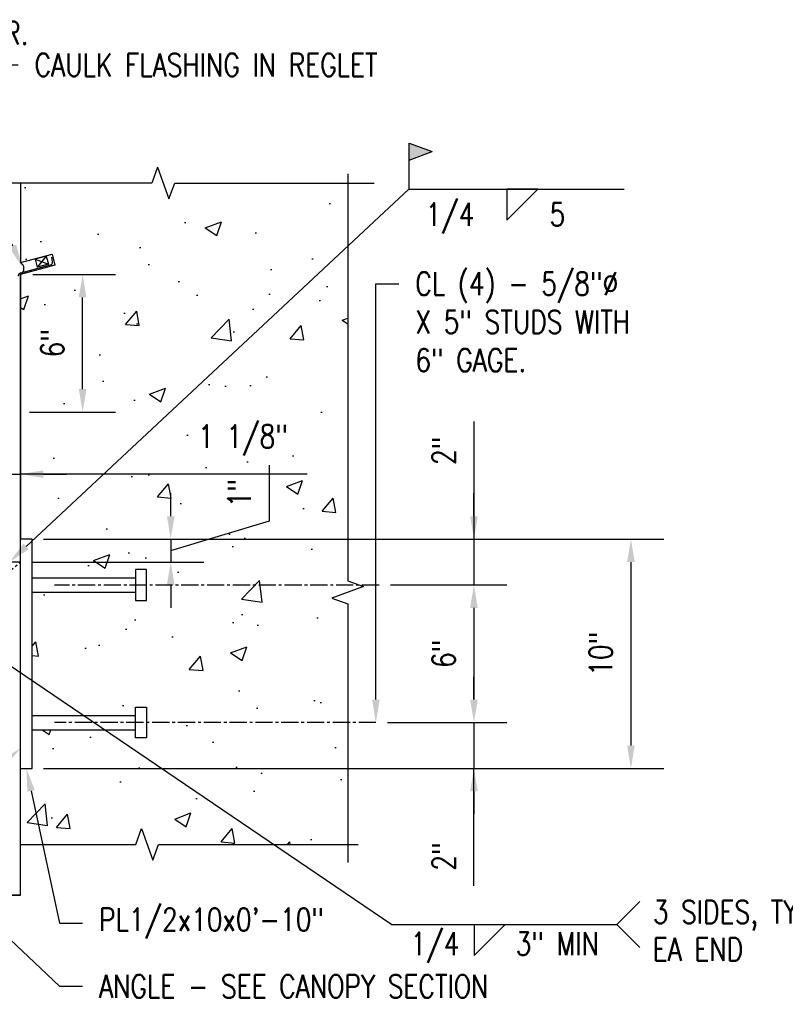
# Model space of a CAD drawing. Header units: inches. Extents: x -28 to 1146, y -114 to 309.
# Tile 5 of 15: x 87 to 120, y 45 to 88. Entities that reach past the tile are written whole.
import ezdxf
from ezdxf import colors
from ezdxf.entities.mleader import LeaderData, LeaderLine
from ezdxf.math import Vec2, Vec3

# ---------------------------------------------------------------- set-up
doc = ezdxf.new("R2010")
doc.units = ezdxf.units.IN
doc.header["$MEASUREMENT"] = 0
doc.linetypes.add('CENTER2', pattern=[1.125, 0.75, -0.125, 0.125, -0.125])
doc.linetypes.add('Dash - 1_16_', pattern=[0.1875, 0.125, -0.0625])
doc.layers.add('A-WALL-PATT', color=8, linetype='Continuous', lineweight=18)
for name, color, linetype in [('S-ANNO-DIMS', 1, 'Continuous'), ('S-ANNO-NOTE', 2, 'Continuous'), ('S-ANNO-SYMB', 2, 'Continuous'), ('S-DETL', 90, 'Continuous'), ('S-DETL-GENF', 92, 'Continuous'), ('S-DETL-MEDM', 3, 'Continuous'), ('S-DETL-THIN', 1, 'Continuous')]:
    doc.layers.add(name, color=color, linetype=linetype)
doc.styles.add('Annotative', font='romans.shx', dxfattribs={"width": 0.8, "height": 0.125})
doc.dimstyles.new('Annotative', dxfattribs={"dimscale": 0, "dimtxt": 0.125, "dimasz": 0.125, "dimexe": 0.179688, "dimexo": 0.0625, "dimgap": 0.09, "dimtad": 1, "dimdec": 3, "dimzin": 3, "dimdsep": 46, "dimlunit": 4, "dimtxsty": 'Annotative', "dimcen": 0.09, "dimclrt": 2, "dimazin": 2, "dimtfac": 1, "dimtdec": 3, "dimtmove": 1, "dimatfit": 3, "dimfxl": 1, "dimtfill": 1, "dimfrac": 2, "dimtolj": 1, "dimtzin": 0, "dimarcsym": 0})

# ---------------------------------------------------------------- blocks, each defined once
blk = doc.blocks.new('051200_SteelFraming-AISC-Angle-Shapes-Side - L5X5X1_2-1882903-CANOPY CONN 1')
at = {"layer": 'S-DETL-GENF', "lineweight": -3}
for p, q in [((14.529, 0), (0, 0)), ((0, 0), (0, -0.979)), ((0, 0), (0, -0.5)), ((14.529, -5), (14.529, 0)), ((14.529, 0), (14.529, -0.5)), ((0, -0.5), (14.529, -0.5)), ((4.063, -5), (14.529, -5))]:
    blk.add_line(p, q, dxfattribs=at)
blk = doc.blocks.new('*D62')
at = {"layer": 'Defpoints', "color": 0, "transparency": 16777216}
for p in [(87.46, 64.939), (102.587, 62.939), (106.719, 62.939)]:
    blk.add_point(p, dxfattribs=at)
at = {"layer": 'S-ANNO-DIMS', "color": 0, "lineweight": -2, "transparency": 16777216}
for p, q in [((106.719, 70.064), (106.719, 64.939)), ((106.719, 65.939), (106.719, 66.939)), ((87.96, 64.939), (108.156, 64.939)), ((106.719, 64.939), (106.719, 62.939)), ((106.719, 64.939), (106.719, 62.939)), ((103.087, 62.939), (108.156, 62.939)), ((106.719, 61.939), (106.719, 60.939))]:
    blk.add_line(p, q, dxfattribs=at)
at = {"layer": 'S-ANNO-DIMS', "color": 0, "transparency": 16777216}
for points in [[(106.552, 65.939), (106.885, 65.939), (106.719, 64.939)], [(106.552, 61.939), (106.885, 61.939), (106.719, 62.939)]]:
    blk.add_solid(points, dxfattribs=at)
at = {"layer": 'S-ANNO-DIMS', "color": 2, "lineweight": -3, "transparency": 16777216, "insert": (105.403, 68.792), "char_height": 1, "width": 1.55327, "attachment_point": 5, "rotation": 90, "style": 'Annotative'}
blk.add_mtext('\\A1;2"', dxfattribs=at)
blk = doc.blocks.new('*D63')
at = {"layer": 'Defpoints', "color": 0, "transparency": 16777216}
for p in [(102.587, 62.939), (102.444, 56.939), (106.719, 56.939)]:
    blk.add_point(p, dxfattribs=at)
at = {"layer": 'S-ANNO-DIMS', "color": 0, "lineweight": -2, "transparency": 16777216}
for p, q in [((103.087, 62.939), (108.156, 62.939)), ((106.719, 61.939), (106.719, 57.939)), ((102.944, 56.939), (108.156, 56.939))]:
    blk.add_line(p, q, dxfattribs=at)
at = {"layer": 'S-ANNO-DIMS', "color": 0, "transparency": 16777216}
for points in [[(106.552, 61.939), (106.885, 61.939), (106.719, 62.939)], [(106.552, 57.939), (106.885, 57.939), (106.719, 56.939)]]:
    blk.add_solid(points, dxfattribs=at)
at = {"layer": 'S-ANNO-DIMS', "color": 2, "lineweight": -3, "transparency": 16777216, "insert": (105.403, 59.939), "char_height": 1, "width": 1.55327, "attachment_point": 5, "rotation": 90, "style": 'Annotative'}
blk.add_mtext('\\A1;6"', dxfattribs=at)
blk = doc.blocks.new('*D64')
at = {"layer": 'Defpoints', "color": 0, "transparency": 16777216}
for p in [(102.444, 56.939), (87.46, 54.939), (106.719, 54.939)]:
    blk.add_point(p, dxfattribs=at)
at = {"layer": 'S-ANNO-DIMS', "color": 0, "lineweight": -2, "transparency": 16777216}
for p, q in [((106.719, 57.939), (106.719, 58.939)), ((102.944, 56.939), (108.156, 56.939)), ((106.719, 56.939), (106.719, 54.939)), ((106.719, 56.939), (106.719, 54.939)), ((87.96, 54.939), (108.156, 54.939)), ((106.719, 49.823), (106.719, 54.939)), ((106.719, 53.939), (106.719, 52.939))]:
    blk.add_line(p, q, dxfattribs=at)
at = {"layer": 'S-ANNO-DIMS', "color": 0, "transparency": 16777216}
for points in [[(106.552, 57.939), (106.885, 57.939), (106.719, 56.939)], [(106.552, 53.939), (106.885, 53.939), (106.719, 54.939)]]:
    blk.add_solid(points, dxfattribs=at)
at = {"layer": 'S-ANNO-DIMS', "color": 2, "lineweight": -3, "transparency": 16777216, "insert": (105.403, 51.095), "char_height": 1, "width": 1.55327, "attachment_point": 5, "rotation": 90, "style": 'Annotative'}
blk.add_mtext('\\A1;2"', dxfattribs=at)
blk = doc.blocks.new('*D65')
at = {"layer": 'Defpoints', "color": 0, "transparency": 16777216}
for p in [(87.46, 64.939), (87.46, 54.939), (113.558, 54.939)]:
    blk.add_point(p, dxfattribs=at)
at = {"layer": 'S-ANNO-DIMS', "color": 0, "lineweight": -2, "transparency": 16777216}
for p, q in [((87.96, 64.939), (114.996, 64.939)), ((113.558, 63.939), (113.558, 55.939)), ((87.96, 54.939), (114.996, 54.939))]:
    blk.add_line(p, q, dxfattribs=at)
at = {"layer": 'S-ANNO-DIMS', "color": 0, "transparency": 16777216}
for points in [[(113.391, 63.939), (113.725, 63.939), (113.558, 64.939)], [(113.391, 55.939), (113.725, 55.939), (113.558, 54.939)]]:
    blk.add_solid(points, dxfattribs=at)
at = {"layer": 'S-ANNO-DIMS', "color": 2, "lineweight": -3, "transparency": 16777216, "insert": (112.243, 59.939), "char_height": 1, "width": 2.45771, "attachment_point": 5, "rotation": 90, "style": 'Annotative'}
blk.add_mtext('\\A1;10"', dxfattribs=at)
blk = doc.blocks.new('*D67')
at = {"layer": 'Defpoints', "color": 0, "transparency": 16777216}
for p in [(86.991, 76.48), (89.666, 76.48), (86.855, 70.48)]:
    blk.add_point(p, dxfattribs=at)
at = {"layer": 'S-ANNO-DIMS', "color": 0, "lineweight": -2, "transparency": 16777216}
for p, q in [((87.491, 76.48), (91.104, 76.48)), ((89.666, 71.48), (89.666, 75.48)), ((87.355, 70.48), (91.104, 70.48))]:
    blk.add_line(p, q, dxfattribs=at)
at = {"layer": 'S-ANNO-DIMS', "color": 0, "transparency": 16777216}
for points in [[(89.499, 75.48), (89.833, 75.48), (89.666, 76.48)], [(89.499, 71.48), (89.833, 71.48), (89.666, 70.48)]]:
    blk.add_solid(points, dxfattribs=at)
at = {"layer": 'S-ANNO-DIMS', "color": 2, "lineweight": -3, "transparency": 16777216, "insert": (88.351, 73.48), "char_height": 1, "width": 1.55327, "attachment_point": 5, "rotation": 90, "style": 'Annotative', "bg_fill": 3, "box_fill_scale": 1.25, "bg_fill_color": 256, "bg_fill_true_color": 13158600, "bg_fill_transparency": 0}
blk.add_mtext('\\A1;6"', dxfattribs=at)
blk = doc.blocks.new('HDR-Si_Weld-Symbol - Bottom-688245-CANOPY CONN 1')
at = {"layer": 'S-ANNO-NOTE', "lineweight": -3}
blk.add_hatch(color=256, dxfattribs=at).paths.add_polyline_path([(-0.375, 0.204), (-0.5, 0.1571), (-0.5, 0.2509)])
for p, q in [((-0.5, 0.2509), (-0.375, 0.204)), ((-0.5, 0.0009), (-0.5, 0.2509)), ((-0.5, 0.1571), (-0.375, 0.204)), ((-0.4375, 0), (0.6709, 0)), ((0.0313, -0.1691), (0.2004, 0)), ((0.0313, 0), (0.0313, -0.1691)), ((0.2004, 0), (0.0313, 0))]:
    blk.add_line(p, q, dxfattribs=at)
blk = doc.blocks.new('*D59')
at = {"layer": 'Defpoints', "color": 0, "transparency": 16777216}
for p in [(87.46, 64.939), (86.96, 63.939), (93.504, 63.939)]:
    blk.add_point(p, dxfattribs=at)
at = {"layer": 'S-ANNO-DIMS', "color": 0, "lineweight": -2, "transparency": 16777216}
for p, q in [((97.808, 65.73), (97.808, 68.16)), ((93.504, 65.939), (93.504, 66.939)), ((93.504, 64.439), (97.808, 65.73)), ((87.96, 64.939), (94.942, 64.939)), ((93.504, 64.939), (93.504, 63.939)), ((93.504, 64.939), (93.504, 63.939)), ((87.46, 63.939), (94.942, 63.939)), ((93.504, 62.939), (93.504, 61.939))]:
    blk.add_line(p, q, dxfattribs=at)
at = {"layer": 'S-ANNO-DIMS', "color": 0, "transparency": 16777216}
for points in [[(93.338, 65.939), (93.671, 65.939), (93.504, 64.939)], [(93.338, 62.939), (93.671, 62.939), (93.504, 63.939)]]:
    blk.add_solid(points, dxfattribs=at)
at = {"layer": 'S-ANNO-DIMS', "color": 2, "transparency": 16777216, "insert": (96.492, 66.945), "char_height": 1, "attachment_point": 5, "rotation": 90, "style": 'Annotative', "bg_fill": 3, "box_fill_scale": 1.25, "bg_fill_color": 256, "bg_fill_true_color": 13158600, "bg_fill_transparency": 0}
blk.add_mtext('\\A1;1"', dxfattribs=at)
blk = doc.blocks.new('*D60')
at = {"layer": 'Defpoints', "color": 0, "transparency": 16777216}
for p in [(85.877, 68.96), (86.96, 68.96), (86.96, 67.773)]:
    blk.add_point(p, dxfattribs=at)
at = {"layer": 'S-ANNO-DIMS', "color": 0, "lineweight": -2, "transparency": 16777216}
for p, q in [((85.877, 68.46), (85.877, 66.335)), ((86.96, 68.46), (86.96, 66.335)), ((84.877, 67.773), (83.877, 67.773)), ((85.877, 67.773), (86.96, 67.773)), ((85.877, 67.773), (86.96, 67.773)), ((99.453, 67.773), (86.96, 67.773)), ((87.96, 67.773), (88.96, 67.773))]:
    blk.add_line(p, q, dxfattribs=at)
at = {"layer": 'S-ANNO-DIMS', "color": 0, "transparency": 16777216}
for points in [[(84.877, 67.939), (84.877, 67.606), (85.877, 67.773)], [(87.96, 67.939), (87.96, 67.606), (86.96, 67.773)]]:
    blk.add_solid(points, dxfattribs=at)
at = {"layer": 'S-ANNO-DIMS', "color": 2, "transparency": 16777216, "insert": (96.657, 69.255), "char_height": 1, "attachment_point": 5, "style": 'Annotative', "bg_fill": 3, "box_fill_scale": 1.25, "bg_fill_color": 256, "bg_fill_true_color": 13158600, "bg_fill_transparency": 0}
blk.add_mtext('\\A1;1 1/8"', dxfattribs=at)

msp = doc.modelspace()

# ---------------------------------------------------------------- hatches: boundary and pattern name
at = {"layer": 'A-WALL-PATT', "lineweight": -3}
h = msp.add_hatch(dxfattribs=at)
h.set_pattern_fill('AR-CONC', color=8, style=0)
h.set_pattern_definition([(50, (-2.181, 8.493), (7.1726, -0.62752), [0.75, -8.25]), (355, (-2.181, 8.493), (-1.3875, 7.5219), [0.6, -6.6]), (100.4514, (-1.5833, 8.4406), (5.7851, 6.8944), [0.6374, -7.01142]), (46.184, (-2.181, 10.493), (10.6724, -1.6552), [1.125, -12.375]), (96.636, (-1.292, 10.355), (9.3466, 9.7412), [0.9561, -10.5171]), (351.184, (-2.181, 10.493), (9.3466, 9.7412), [0.9, -9.9]), (21, (-1.181, 9.993), (5.96907, -4.0262), [0.75, -8.25]), (326, (-1.181, 9.993), (2.43315, 7.2515), [0.6, -6.6]), (71.4514, (-0.6836, 9.6574), (8.40222, 3.2253), [0.6374, -7.01142]), (37.5, (-2.181, 8.493), (0.1216, 3.32894), [0, -6.52, 0, -6.7, 0, -6.625]), (7.5, (-2.181, 8.493), (2.6307, 3.94412), [0, -3.82, 0, -6.37, 0, -2.525]), (327.5, (-4.411, 8.493), (5.338224, -0.22555), [0, -2.5, 0, -7.8, 0, -10.35]), (317.5, (-5.411, 8.493), (5.83186, 1.00105), [0, -3.25, 0, -5.18, 0, -7.35])])
h.paths.add_polyline_path([(92.7265, 50.9412), (92.9765, 51.6281), (101.2159, 51.6281), (101.2159, 62.118), (100.5291, 62.368), (101.9028, 62.868), (101.2159, 63.118), (101.2159, 80.4682), (93.678, 80.4682), (93.428, 79.7813), (92.928, 81.1551), (92.678, 80.4682), (86.9602, 80.4682), (86.9602, 76.9979), (88.3308, 77.3651), (88.4602, 76.8822), (86.9602, 76.4803), (86.9602, 64.9388), (87.4602, 64.9388), (87.4602, 63.2538), (91.972, 63.2538), (91.972, 63.6081), (92.4445, 63.6081), (92.4445, 62.2695), (91.972, 62.2695), (91.972, 62.6239), (87.4602, 62.6239), (87.4602, 57.2538), (91.972, 57.2538), (91.972, 57.6081), (92.4445, 57.6081), (92.4445, 56.2695), (91.972, 56.2695), (91.972, 56.6239), (87.4602, 56.6239), (87.4602, 54.9388), (86.9602, 54.9388), (86.9602, 51.6281), (91.9765, 51.6281), (92.2265, 52.315)])

# ---------------------------------------------------------------- linework, layer by layer
at = {"layer": 'S-ANNO-NOTE', "lineweight": -3}
for p, q in [((112.9439, 48.1351), (113.9439, 49.1351)), ((103.1342, 48.1351), (112.9439, 48.1351)), ((106.7232, 46.7821), (108.0761, 48.1351)), ((106.7232, 48.1351), (106.7232, 46.7821)), ((112.9439, 48.1351), (113.9439, 47.1351))]:
    msp.add_line(p, q, dxfattribs=at)
at = {"layer": 'S-ANNO-SYMB', "lineweight": -3}
msp.add_line((103.8943, 80.2058), (104.3943, 80.2058), dxfattribs=at)
at = {"layer": 'S-DETL', "lineweight": -3}
for p, q in [((86.9661, 76.5476), (88.265, 76.8956)), ((88.0808, 77.2726), (87.5978, 77.1432)), ((87.5978, 77.1432), (87.6912, 76.7946)), ((87.5978, 77.1432), (88.1742, 76.924)), ((88.0808, 77.2726), (87.6912, 76.7946)), ((88.1742, 76.924), (87.6912, 76.7946)), ((88.0808, 77.2726), (88.1742, 76.924)), ((88.355, 77.0343), (88.3222, 77.2413)), ((86.9602, 76.4803), (86.991, 76.4803))]:
    msp.add_line(p, q, dxfattribs=at)
at = {"layer": 'S-DETL', "linetype": 'CENTER2', "lineweight": -3}
for p, q in [((102.5868, 62.9388), (88.4445, 62.9388)), ((102.4445, 56.9388), (88.4445, 56.9388))]:
    msp.add_line(p, q, dxfattribs=at)
at = {"layer": 'S-DETL', "lineweight": -3}
for centre, radius, start, end in [((86.8105, 76.7391), 0.299, 300.03851, 59.96149), ((88.233, 77.015), 0.1235, 285, 9), ((87.0049, 76.4027), 0.15, 105, 180)]:
    msp.add_arc(centre, radius, start, end, dxfattribs=at)
at = {"layer": 'S-DETL-MEDM', "lineweight": -3}
for p, q in [((92.928, 81.1551), (92.678, 80.4682)), ((92.928, 81.1551), (93.428, 79.7813)), ((101.2159, 80.868), (101.2159, 63.118)), ((92.678, 80.4682), (85.803, 80.4682)), ((93.428, 79.7813), (93.678, 80.4682)), ((93.678, 80.4682), (102.3731, 80.4682)), ((86.9602, 63.9388), (86.9602, 76.4803)), ((87.4602, 64.9388), (86.9602, 64.9388)), ((87.4602, 54.9388), (87.4602, 64.9388)), ((92.4445, 63.6081), (91.972, 63.6081)), ((91.972, 63.6081), (91.972, 62.2695)), ((92.4445, 62.2695), (92.4445, 63.6081)), ((87.4602, 63.2538), (91.972, 63.2538)), ((101.9028, 62.868), (100.5291, 62.368)), ((101.2159, 63.118), (101.9028, 62.868)), ((87.4602, 62.6239), (91.972, 62.6239)), ((91.972, 62.2695), (92.4445, 62.2695)), ((100.5291, 62.368), (101.2159, 62.118)), ((101.2159, 62.118), (101.2159, 50.8331)), ((91.972, 56.2695), (91.972, 57.6081)), ((91.972, 57.6081), (92.4445, 57.6081)), ((92.4445, 57.6081), (92.4445, 56.2695)), ((87.4602, 57.2538), (91.972, 57.2538)), ((87.4602, 56.6239), (91.972, 56.6239)), ((92.4445, 56.2695), (91.972, 56.2695)), ((86.9602, 54.9388), (87.4602, 54.9388)), ((91.9765, 51.6281), (92.2265, 52.315)), ((92.2265, 52.315), (92.7265, 50.9412)), ((86.9602, 51.6281), (91.9765, 51.6281)), ((92.7265, 50.9412), (92.9765, 51.6281)), ((92.9765, 51.6281), (101.6716, 51.6281))]:
    msp.add_line(p, q, dxfattribs=at)
at = {"layer": 'S-DETL-THIN', "lineweight": -3}
for p, q in [((86.9602, 80.4682), (86.9602, 76.9979)), ((86.9602, 76.9979), (88.3308, 77.3651)), ((88.3308, 77.3651), (88.4602, 76.8822)), ((88.4602, 76.8822), (86.9602, 76.4803)), ((86.9602, 76.4803), (86.9602, 64.9388))]:
    msp.add_line(p, q, dxfattribs=at)

# ---------------------------------------------------------------- block references
at = {"layer": 'S-ANNO-SYMB', "lineweight": -3, "xscale": 8, "yscale": 8, "zscale": 8}
msp.add_blockref('HDR-Si_Weld-Symbol - Bottom-688245-CANOPY CONN 1', (107.8943, 80.2058), dxfattribs=at)
at = {"layer": 'S-DETL-GENF', "lineweight": -3, "rotation": 269.9999999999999}
msp.add_blockref('051200_SteelFraming-AISC-Angle-Shapes-Side - L5X5X1_2-1882903-CANOPY CONN 1', (86.9602, 63.9388), dxfattribs=at)

# ---------------------------------------------------------------- texts
at = {"layer": 'S-ANNO-NOTE', "lineweight": -3, "char_height": 1, "line_spacing_factor": 0.981704, "style": 'Annotative'}
for s, insert, width, attachment_point in [('\\pxqc,t3.2,6.4,9.6,12.8,16,19.2,22.4,25.6,28.8,32,35.2,38.4,41.6,44.8,48,51.2,54.4,57.6,60.8,64,67.2,70.4,73.6,76.8,80,83.2,86.4,89.6,92.8,96,99.2,102.4;{1/4}', (105.6757, 79.5987), 2.499528, 2), ('\\pxt3.2,6.4,9.6,12.8,16,19.2,22.4,25.6,28.8,32,35.2,38.4,41.6,44.8,48,51.2,54.4,57.6,60.8,64,67.2,70.4,73.6,76.8,80,83.2,86.4,89.6,92.8,96,99.2,102.4;5', (110.014, 79.5987), 1.383307, 1), ('\\pxt3.2,6.4,9.6,12.8,16,19.2,22.4,25.6,28.8,32,35.2,38.4,41.6,44.8,48,51.2,54.4,57.6,60.8,64,67.2,70.4,73.6,76.8,80,83.2,86.4,89.6,92.8,96,99.2,102.4;3 SIDES, TYP\\PEA END', (114.5095, 47.8634), 9.728464, 4), ('\\pxqc,t3.2,6.4,9.6,12.8,16,19.2,22.4,25.6,28.8,32,35.2,38.4,41.6,44.8,48,51.2,54.4,57.6,60.8,64,67.2,70.4,73.6,76.8,80,83.2,86.4,89.6,92.8,96,99.2,102.4;{1/4}', (105.0218, 47.7927), 2.499528, 2), ('\\pxqc,t3.2,6.4,9.6,12.8,16,19.2,22.4,25.6,28.8,32,35.2,38.4,41.6,44.8,48,51.2,54.4,57.6,60.8,64,67.2,70.4,73.6,76.8,80,83.2,86.4,89.6,92.8,96,99.2,102.4;3" MIN', (110.3523, 47.7927), 7.722336, 2)]:
    msp.add_mtext(s, dxfattribs=dict(at, insert=insert, width=width, attachment_point=attachment_point))

# ---------------------------------------------------------------- dimensions: what is measured, and where the dimension line sits
at = {"layer": 'S-ANNO-DIMS', "lineweight": -3}
for base, p1, p2, picture, middle in [((106.7187, 62.9388), (87.4602, 64.9388), (102.5868, 62.9388), '*D62', (106.7187, 68.7915)), ((106.7187, 54.9388), (102.4445, 56.9388), (87.4602, 54.9388), '*D64', (106.7187, 51.095))]:
    dim = msp.add_linear_dim(base=base, p1=p1, p2=p2, angle=90, dimstyle='Annotative', override={"dimpost": '\\X', "dimtfill": 0}, dxfattribs=at)
    dim.commit()
    dim.dimension.update_dxf_attribs({"geometry": picture, "text_midpoint": middle, "dimtype": 160})
for base, p1, p2, picture, middle in [((113.558, 54.9388), (87.4602, 64.9388), (87.4602, 54.9388), '*D65', (112.2428, 59.9388)), ((106.7187, 56.9388), (102.5868, 62.9388), (102.4445, 56.9388), '*D63', (105.4034, 59.9388))]:
    dim = msp.add_linear_dim(base=base, p1=p1, p2=p2, angle=90, dimstyle='Annotative', override={"dimpost": '\\X', "dimtfill": 0}, dxfattribs=at)
    dim.commit()
    dim.dimension.update_dxf_attribs({"geometry": picture, "text_midpoint": middle})

# ---------------------------------------------------------------- leaders
at = {"layer": 'S-ANNO-NOTE', "lineweight": -3}
ml = msp.add_multileader_mtext('Standard', dxfattribs=at)
ml.set_content('CAULK FLASHING IN REGLET', color=256, style='Annotative')
ml.set_leader_properties(color=1, linetype='ByLayer', lineweight=-1)
ml.build(insert=Vec2(0, 0))
ml.multileader.update_dxf_attribs({"text_right_attachment_type": 3, "dogleg_length": 0.36, "arrow_head_size": 1, "scale": 8})
ctx = ml.context
ctx.base_point, ctx.scale, ctx.char_height, ctx.arrow_head_size, ctx.landing_gap_size, ctx.plane_origin = Vec3(86.8517, 85.6189), 8, 1, 1, 0.72, Vec3(87.0314, 76.8078)
ctx.right_attachment = 3
notes = []
notes.append((ctx, [(0, (1, 1, 0), (83.0508, 85.6189), (1, 0), 3.8009, [(0, [(87.0314, 76.8078)], 0, [])])]))
ctx.mtext.insert, ctx.mtext.width, ctx.mtext.flow_direction = Vec3(87.5717, 86.1189), 10.174367, 5
ml = msp.add_multileader_mtext('Standard', dxfattribs=at)
ml.set_content('CL (4) - 5/8"%%C\\PX 5" STUDS WITH\\P6" GAGE.', color=256, style='Annotative')
ml.set_leader_properties(color=1, linetype='ByLayer', lineweight=-1)
ml.build(insert=Vec2(0, 0))
ml.multileader.update_dxf_attribs({"text_right_attachment_type": 3, "dogleg_length": 0.125, "arrow_head_size": 1, "scale": 8})
ctx = ml.context
ctx.base_point, ctx.scale, ctx.char_height, ctx.arrow_head_size, ctx.landing_gap_size, ctx.plane_origin = Vec3(103.4445, 76.0789), 8, 1, 1, 0.72, Vec3(130.7703, 45.1289)
ctx.right_attachment = 3
notes.append((ctx, [(0, (1, 1, 0), (102.4445, 76.0789), (1, 0), 1, [(1, [(102.4445, 56.9388), (102.4445, 64.9388)], 0, [])])]))
ctx.mtext.insert, ctx.mtext.width, ctx.mtext.flow_direction = Vec3(104.1645, 76.5789), 16.611036, 5
ml = msp.add_multileader_mtext('Standard', dxfattribs=at)
ml.set_content('\\A1;VERT BRACING\\PPER SECTION', color=256, style='Annotative')
ml.set_leader_properties(color=1, linetype='ByLayer', lineweight=-1)
ml.build(insert=Vec2(0, 0))
ml.multileader.update_dxf_attribs({"text_right_attachment_type": 3, "dogleg_length": 0.125, "arrow_head_size": 1, "scale": 8})
ctx = ml.context
ctx.base_point, ctx.scale, ctx.char_height, ctx.arrow_head_size, ctx.landing_gap_size, ctx.plane_origin = Vec3(61.6306, 56.8147), 8, 1, 1, 0.72, Vec3(64.0282, 36.1806)
ctx.right_attachment = 3
notes.append((ctx, [(1, (1, 1, 0), (72.5658, 55.148), (-1, 0), 1, [(0, [(75.4884, 56.8592)], 0, [])])]))
ctx.mtext.insert, ctx.mtext.width, ctx.mtext.flow_direction = Vec3(62.3506, 57.3147), 11.914385, 5
ml = msp.add_multileader_mtext('Standard', dxfattribs=at)
ml.set_content('\\A1;PL1/2x10x0\'-10"', color=256, style='Annotative')
ml.set_leader_properties(color=1, linetype='ByLayer', lineweight=-1)
ml.build(insert=Vec2(0, 0))
ml.multileader.update_dxf_attribs({"text_right_attachment_type": 3, "dogleg_length": 0.125, "arrow_head_size": 1, "scale": 8})
ctx = ml.context
ctx.base_point, ctx.scale, ctx.char_height, ctx.arrow_head_size, ctx.landing_gap_size, ctx.plane_origin = Vec3(89.659, 48.1852), 8, 1, 1, 0.72, Vec3(113.8268, 24.7991)
ctx.right_attachment = 3
notes.append((ctx, [(0, (1, 1, 0), (88.659, 48.1852), (1, 0), 1, [(0, [(87.2102, 54.9388)], 0, [])])]))
ctx.mtext.insert, ctx.mtext.width, ctx.mtext.flow_direction = Vec3(90.379, 48.8518), 18.350027, 5
ml = msp.add_multileader_mtext('Standard', dxfattribs=at)
ml.set_content('\\A1;ANGLE - SEE CANOPY SECTION', color=256, style='Annotative')
ml.set_leader_properties(color=1, linetype='ByLayer', lineweight=-1)
ml.build(insert=Vec2(0, 0))
ml.multileader.update_dxf_attribs({"text_right_attachment_type": 3, "dogleg_length": 0.125, "arrow_head_size": 1, "scale": 8})
ctx = ml.context
ctx.base_point, ctx.scale, ctx.char_height, ctx.arrow_head_size, ctx.landing_gap_size, ctx.plane_origin = Vec3(57.2877, 52.1555), 8, 1, 1, 0.72, Vec3(71.7531, 31.8045)
ctx.right_attachment = 3
notes.append((ctx, [(1, (1, 1, 0), (69.7849, 50.4888), (-1, 0), 1, [(0, [(81.9602, 53.9482)], 0, [])])]))
ctx.mtext.insert, ctx.mtext.width, ctx.mtext.flow_direction = Vec3(58.0077, 52.6555), 11.914385, 5
ml = msp.add_multileader_mtext('Standard', dxfattribs=at)
ml.set_content('\\A1;ANGLE - SEE CANOPY SECTION', color=256, style='Annotative')
ml.set_leader_properties(color=1, linetype='ByLayer', lineweight=-1)
ml.build(insert=Vec2(0, 0))
ml.multileader.update_dxf_attribs({"text_right_attachment_type": 3, "dogleg_length": 0.125, "arrow_head_size": 1, "scale": 8})
ctx = ml.context
ctx.base_point, ctx.scale, ctx.char_height, ctx.arrow_head_size, ctx.landing_gap_size, ctx.plane_origin = Vec3(89.659, 45.4388), 8, 1, 1, 0.72, Vec3(99.4606, 26.0065)
ctx.right_attachment = 3
notes.append((ctx, [(0, (1, 1, 0), (88.659, 45.4388), (1, 0), 1, [(1, [(84.4602, 49.4095)], 0, [])])]))
ctx.mtext.insert, ctx.mtext.width, ctx.mtext.flow_direction = Vec3(90.379, 45.9388), 11.914385, 5
at = {"layer": 'S-ANNO-SYMB', "lineweight": -3}
ml = msp.add_multileader_mtext('Standard', dxfattribs=at)
ml.set_content('', color=256, style='Annotative')
ml.set_leader_properties(color=256, linetype='ByLayer', lineweight=-1)
ml.build(insert=Vec2(0, 0))
ml.multileader.update_dxf_attribs({"has_dogleg": 0, "text_right_attachment_type": 3, "dogleg_length": 0.36, "arrow_head_size": 1, "scale": 8})
ctx = ml.context
ctx.base_point, ctx.scale, ctx.char_height, ctx.arrow_head_size, ctx.landing_gap_size, ctx.plane_origin = Vec3(103.1342, 48.1351), 8, 1, 1, 0.72, Vec3(84.7784, 60.9731)
ctx.right_attachment = 3
notes.append((ctx, [(1, (1, 1, 0), (102.714, 48.1351), (1, 0), 0.4202, [(0, [(84.4476, 60.8026)], 0, [])])]))
ctx.mtext.insert, ctx.mtext.flow_direction = Vec3(103.8542, 48.6351), 5
ml = msp.add_multileader_mtext('Standard', dxfattribs=at)
ml.set_content('', color=256, style='Annotative')
ml.set_leader_properties(color=256, linetype='ByLayer', lineweight=-1)
ml.build(insert=Vec2(0, 0))
ml.multileader.update_dxf_attribs({"text_right_attachment_type": 3, "dogleg_length": 0.36, "arrow_head_size": 1, "scale": 8})
ctx = ml.context
ctx.base_point, ctx.scale, ctx.char_height, ctx.arrow_head_size, ctx.landing_gap_size, ctx.plane_origin = Vec3(76.9997, 48.9857), 8, 1, 1, 0.72, Vec3(86.9621, 54.8456)
ctx.right_attachment, ctx.text_align_type = 3, 2
notes.append((ctx, [(0, (1, 1, 0), (78.8599, 48.9857), (-1, 0), 0.4202, [(0, [(86.9602, 55.8155)], 0, [])])]))
ctx.mtext.insert, ctx.mtext.alignment, ctx.mtext.flow_direction = Vec3(77.7197, 49.4857), 3, 5
for ctx, leaders in notes:
    for number, flags, end, landing, length, lines in leaders:
        leader = LeaderData()
        leader.index, (leader.has_last_leader_line, leader.has_dogleg_vector, leader.attachment_direction) = number, flags
        leader.last_leader_point, leader.dogleg_vector, leader.dogleg_length = Vec3(end), Vec3(landing), length
        for number, points, colour, breaks in lines:
            line = LeaderLine()
            line.index, line.vertices, line.color, line.breaks = number, Vec3.list(points), colors.encode_raw_color(colour), breaks
            leader.lines.append(line)
        ctx.leaders.append(leader)

# ---------------------------------------------------------------- next in the draw order: dimensions: what is measured, and where the dimension line sits
at = {"layer": 'S-ANNO-DIMS', "lineweight": -3}
dim = msp.add_linear_dim(base=(89.666, 76.4803), p1=(86.8549, 70.4803), p2=(86.991, 76.4803), angle=90, dimstyle='Annotative', override={"dimpost": '\\X', "dimtfill": 1}, dxfattribs=at)
dim.commit()
dim.dimension.update_dxf_attribs({"geometry": '*D67', "text_midpoint": (88.3508, 73.4803)})

# ---------------------------------------------------------------- next in the draw order: leaders
at = {"layer": 'S-ANNO-NOTE', "lineweight": -3}
ml = msp.add_multileader_mtext('Standard', dxfattribs=at)
ml.set_content('\\A1;1/2"%%C BOLT @ EA. ANGLE W/ TAPERED WASHER.', color=256, style='Annotative')
ml.set_leader_properties(color=1, linetype='ByLayer', lineweight=-1)
ml.build(insert=Vec2(0, 0))
ml.multileader.update_dxf_attribs({"text_right_attachment_type": 3, "dogleg_length": 0.125, "arrow_head_size": 1, "scale": 8})
ctx = ml.context
ctx.base_point, ctx.scale, ctx.char_height, ctx.arrow_head_size, ctx.landing_gap_size, ctx.plane_origin = Vec3(60.1202, 87.008), 8, 1, 1, 0.72, Vec3(86.1833, 68.5545)
ctx.right_attachment = 3
notes = []
notes.append((ctx, [(1, (1, 1, 0), (73.4174, 83.2937), (-1, 0), 1, [(0, [(85.1534, 65.4594)], 0, [])])]))
ctx.mtext.insert, ctx.mtext.width, ctx.mtext.flow_direction = Vec3(60.8402, 87.508), 10.977719, 5
ml = msp.add_multileader_mtext('Standard', dxfattribs=at)
ml.set_content('\\A1;NEOPRENE CLOSURE', color=256, style='Annotative')
ml.set_leader_properties(color=1, linetype='ByLayer', lineweight=-1)
ml.build(insert=Vec2(0, 0))
ml.multileader.update_dxf_attribs({"text_right_attachment_type": 3, "dogleg_length": 0.125, "arrow_head_size": 1, "scale": 8})
ctx = ml.context
ctx.base_point, ctx.scale, ctx.char_height, ctx.arrow_head_size, ctx.landing_gap_size, ctx.plane_origin = Vec3(60.1202, 79.2004), 8, 1, 1, 0.72, Vec3(85.5193, 65.2016)
ctx.right_attachment = 3
notes.append((ctx, [(1, (1, 1, 0), (74.8269, 79.2004), (-1, 0), 1, [(0, [(79.7623, 69.5033)], 0, [])])]))
ctx.mtext.insert, ctx.mtext.width, ctx.mtext.flow_direction = Vec3(60.8402, 79.7004), 18.350027, 5
at = {"layer": 'S-ANNO-SYMB', "lineweight": -3}
ml = msp.add_multileader_mtext('Standard', dxfattribs=at)
ml.set_content('', color=256, style='Annotative')
ml.set_leader_properties(color=256, linetype='ByLayer', lineweight=-1)
ml.build(insert=Vec2(0, 0))
ml.multileader.update_dxf_attribs({"has_dogleg": 0, "text_right_attachment_type": 3, "dogleg_length": 0.36, "arrow_head_size": 1, "scale": 8})
ctx = ml.context
ctx.base_point, ctx.scale, ctx.char_height, ctx.arrow_head_size, ctx.landing_gap_size, ctx.plane_origin = Vec3(103.8943, 80.2129), 8, 1, 1, 0.72, Vec3(86.8016, 64.1094)
ctx.right_attachment = 3
notes.append((ctx, [(1, (1, 1, 0), (103.474, 80.2129), (1, 0), 0.4202, [(0, [(86.4708, 63.9388)], 0, [])])]))
ctx.mtext.insert, ctx.mtext.flow_direction = Vec3(104.6143, 80.7129), 5
for ctx, leaders in notes:
    for number, flags, end, landing, length, lines in leaders:
        leader = LeaderData()
        leader.index, (leader.has_last_leader_line, leader.has_dogleg_vector, leader.attachment_direction) = number, flags
        leader.last_leader_point, leader.dogleg_vector, leader.dogleg_length = Vec3(end), Vec3(landing), length
        for number, points, colour, breaks in lines:
            line = LeaderLine()
            line.index, line.vertices, line.color, line.breaks = number, Vec3.list(points), colors.encode_raw_color(colour), breaks
            leader.lines.append(line)
        ctx.leaders.append(leader)

# ---------------------------------------------------------------- next in the draw order: dimensions: what is measured, and where the dimension line sits
at = {"layer": 'S-ANNO-DIMS'}
dim = msp.add_linear_dim(base=(93.5044, 63.9388), p1=(87.4602, 64.9388), p2=(86.9602, 63.9388), angle=90, dimstyle='Annotative', override={"dimpost": '\\X'}, dxfattribs=at)
dim.commit()
dim.dimension.update_dxf_attribs({"geometry": '*D59', "text_midpoint": (96.4924, 66.4498)})

# ---------------------------------------------------------------- next in the draw order: linework, layer by layer
at = {"layer": 'S-DETL', "linetype": 'Dash - 1_16_', "lineweight": -3}
msp.add_line((76.6193, 55.4771), (86.9602, 63.9388), dxfattribs=at)

# ---------------------------------------------------------------- next in the draw order: dimensions: what is measured, and where the dimension line sits
at = {"layer": 'S-ANNO-DIMS'}
dim = msp.add_linear_dim(base=(86.9602, 67.7727), p1=(85.8771, 68.9596), p2=(86.9602, 68.9596), dimstyle='Annotative', override={"dimpost": '\\X'}, dxfattribs=at)
dim.commit()
dim.dimension.update_dxf_attribs({"geometry": '*D60', "text_midpoint": (96.6573, 67.7727), "dimtype": 160})

# ---------------------------------------------------------------- next in the draw order: leaders
at = {"layer": 'S-ANNO-NOTE', "lineweight": -3}
ml = msp.add_multileader_mtext('Standard', dxfattribs=at)
ml.set_content('\\A1;ANGLE - SEE CANOPY SECTION', color=256, style='Annotative')
ml.set_leader_properties(color=1, linetype='ByLayer', lineweight=-1)
ml.build(insert=Vec2(0, 0))
ml.multileader.update_dxf_attribs({"text_right_attachment_type": 3, "dogleg_length": 0.125, "arrow_head_size": 1, "scale": 8})
ctx = ml.context
ctx.base_point, ctx.scale, ctx.char_height, ctx.arrow_head_size, ctx.landing_gap_size, ctx.plane_origin = Vec3(51.8288, 63.2244), 8, 1, 1, 0.72, Vec3(63.4617, 41.6635)
ctx.right_attachment = 3
notes = []
notes.append((ctx, [(1, (1, 1, 0), (64.326, 61.5577), (-1, 0), 1, [(0, [(73.2621, 62.5307)], 0, [])])]))
ctx.mtext.insert, ctx.mtext.width, ctx.mtext.flow_direction = Vec3(52.5488, 63.7244), 11.914385, 5
for ctx, leaders in notes:
    for number, flags, end, landing, length, lines in leaders:
        leader = LeaderData()
        leader.index, (leader.has_last_leader_line, leader.has_dogleg_vector, leader.attachment_direction) = number, flags
        leader.last_leader_point, leader.dogleg_vector, leader.dogleg_length = Vec3(end), Vec3(landing), length
        for number, points, colour, breaks in lines:
            line = LeaderLine()
            line.index, line.vertices, line.color, line.breaks = number, Vec3.list(points), colors.encode_raw_color(colour), breaks
            leader.lines.append(line)
        ctx.leaders.append(leader)

doc.saveas('drawing.dxf')
